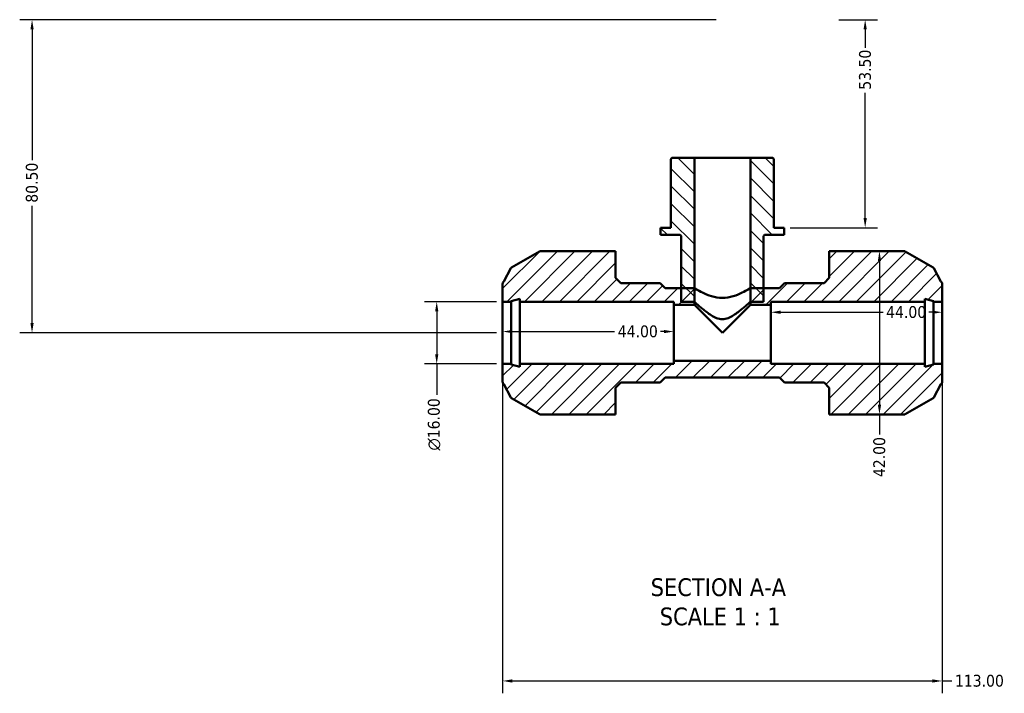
# Model space of a CAD drawing. Header units: millimetres. Extents: x 0 to 893, y -240 to 594.
# Tile 2 of 8: x 243 to 496, y -240 to -67. Entities that reach past the tile are written whole.
import ezdxf

# ---------------------------------------------------------------- set-up
doc = ezdxf.new("R2010")
doc.units = ezdxf.units.MM
for name, color, linetype, lineweight in [('Dimension (ANSI)', 7, 'Continuous', 25), ('Hatch (ANSI)', 7, 'Continuous', 18), ('Symbol (ANSI)', 7, 'Continuous', 25), ('Visible (ANSI)', 7, 'Continuous', 50)]:
    doc.layers.add(name, color=color, linetype=linetype, lineweight=lineweight)
doc.styles.add('Label Text (ANSI)', font='tahoma.ttf')
doc.styles.add('Note Text (ANSI)', font='tahoma.ttf')
doc.dimstyles.new('Default - mm (ANSI)', dxfattribs={"dimtxt": 3.048, "dimasz": 2.5, "dimexe": 3.175, "dimexo": 1.6002, "dimgap": 0.8, "dimtad": 0, "dimtoh": 1, "dimrnd": 1e-08, "dimzin": 4, "dimdsep": 46, "dimtxsty": 'Note Text (ANSI)', "dimcen": 0.09, "dimdle": 10, "dimclrd": 256, "dimclre": 256, "dimclrt": 256, "dimadec": 1, "dimazin": 1, "dimtfac": 1, "dimtofl": 0, "dimtmove": 0, "dimatfit": 3, "dimfxl": 1, "dimtolj": 1, "dimtzin": 4, "dimlwd": -1, "dimlwe": -1, "dimarcsym": 0})

# ---------------------------------------------------------------- blocks, each defined once
blk = doc.blocks.new('*D7')
at = {"layer": 'Defpoints', "color": 0, "transparency": 16777216}
for p in [(367.03, -139.24), (350.09, -155.24), (367.03, -155.24)]:
    blk.add_point(p, dxfattribs=at)
at = {"layer": 'Dimension (ANSI)', "transparency": 16777216}
for p, q in [((365.43, -139.24), (346.91, -139.24)), ((350.09, -141.74), (350.09, -152.74)), ((365.43, -155.24), (346.91, -155.24)), ((350.09, -155.24), (350.09, -163.17))]:
    blk.add_line(p, q, dxfattribs=at)
for points in [[(349.67, -141.74), (350.51, -141.74), (350.09, -139.24)], [(349.67, -152.74), (350.51, -152.74), (350.09, -155.24)]]:
    blk.add_solid(points, dxfattribs=at)
at = {"layer": 'Dimension (ANSI)', "transparency": 16777216, "insert": (347.8, -177.51), "char_height": 3.048, "attachment_point": 1, "rotation": 90, "style": 'Note Text (ANSI)'}
blk.add_mtext('\\A1;\\fAIGDT|b0|i0;\\H3.0480;\\ln\\fTahoma|b0|i0;\\H3.0480;16.00', dxfattribs=at)
blk = doc.blocks.new('*D8')
at = {"layer": 'Defpoints', "color": 0, "transparency": 16777216}
for p in [(367.03, -147.24), (411.03, -146.92), (411.03, -147.24)]:
    blk.add_point(p, dxfattribs=at)
at = {"layer": 'Dimension (ANSI)', "transparency": 16777216}
for p, q in [((369.53, -146.92), (395.84, -146.92)), ((408.53, -146.92), (407.61, -146.92))]:
    blk.add_line(p, q, dxfattribs=at)
for points in [[(369.53, -146.5), (369.53, -147.33), (367.03, -146.92)], [(408.53, -146.5), (408.53, -147.33), (411.03, -146.92)]]:
    blk.add_solid(points, dxfattribs=at)
at = {"layer": 'Dimension (ANSI)', "transparency": 16777216, "insert": (396.64, -145.33), "char_height": 3.048, "attachment_point": 1, "style": 'Note Text (ANSI)'}
blk.add_mtext('\\A1;44.00', dxfattribs=at)
blk = doc.blocks.new('*D9')
at = {"layer": 'Defpoints', "color": 0, "transparency": 16777216}
for p in [(480.03, -141.95), (436.03, -147.24), (480.03, -147.24)]:
    blk.add_point(p, dxfattribs=at)
at = {"layer": 'Dimension (ANSI)', "transparency": 16777216}
for p, q in [((438.53, -141.95), (464.84, -141.95)), ((477.53, -141.95), (476.61, -141.95))]:
    blk.add_line(p, q, dxfattribs=at)
for points in [[(438.53, -141.53), (438.53, -142.37), (436.03, -141.95)], [(477.53, -141.53), (477.53, -142.37), (480.03, -141.95)]]:
    blk.add_solid(points, dxfattribs=at)
at = {"layer": 'Dimension (ANSI)', "transparency": 16777216, "insert": (465.64, -140.36), "char_height": 3.048, "attachment_point": 1, "style": 'Note Text (ANSI)'}
blk.add_mtext('\\A1;44.00', dxfattribs=at)
blk = doc.blocks.new('*D10')
at = {"layer": 'Defpoints', "color": 0, "transparency": 16777216}
for p in [(463.92, -126.24), (463.92, -168.24), (463.92, -168.24)]:
    blk.add_point(p, dxfattribs=at)
at = {"layer": 'Dimension (ANSI)', "transparency": 16777216}
for p, q in [((463.92, -128.74), (463.92, -165.74)), ((463.92, -168.24), (463.92, -173.35))]:
    blk.add_line(p, q, dxfattribs=at)
for points in [[(463.51, -128.74), (464.34, -128.74), (463.92, -126.24)], [(463.51, -165.74), (464.34, -165.74), (463.92, -168.24)]]:
    blk.add_solid(points, dxfattribs=at)
at = {"layer": 'Dimension (ANSI)', "transparency": 16777216, "insert": (462.34, -184.33), "char_height": 3.048, "attachment_point": 1, "rotation": 90, "style": 'Note Text (ANSI)'}
blk.add_mtext('\\A1;42.00', dxfattribs=at)
blk = doc.blocks.new('*D11')
at = {"layer": 'Defpoints', "color": 0, "transparency": 16777216}
for p in [(451.88, -66.74), (439.4, -120.24), (460.25, -120.24)]:
    blk.add_point(p, dxfattribs=at)
at = {"layer": 'Dimension (ANSI)', "transparency": 16777216}
for p, q in [((453.48, -66.74), (463.43, -66.74)), ((460.25, -69.24), (460.25, -73.94)), ((460.25, -117.74), (460.25, -85.54)), ((441, -120.24), (463.43, -120.24))]:
    blk.add_line(p, q, dxfattribs=at)
for points in [[(459.84, -69.24), (460.67, -69.24), (460.25, -66.74)], [(459.84, -117.74), (460.67, -117.74), (460.25, -120.24)]]:
    blk.add_solid(points, dxfattribs=at)
at = {"layer": 'Dimension (ANSI)', "transparency": 16777216, "insert": (458.67, -84.74), "char_height": 3.048, "attachment_point": 1, "rotation": 90, "style": 'Note Text (ANSI)'}
blk.add_mtext('\\A1;53.50', dxfattribs=at)
blk = doc.blocks.new('*D12')
at = {"layer": 'Defpoints', "color": 0, "transparency": 16777216}
for p in [(423.53, -66.74), (246.03, -147.24), (367.03, -147.24)]:
    blk.add_point(p, dxfattribs=at)
at = {"layer": 'Dimension (ANSI)', "transparency": 16777216}
for p, q in [((421.93, -66.74), (242.86, -66.74)), ((246.03, -69.24), (246.03, -102.89)), ((246.03, -144.74), (246.03, -114.59)), ((365.43, -147.24), (242.86, -147.24))]:
    blk.add_line(p, q, dxfattribs=at)
for points in [[(245.62, -69.24), (246.45, -69.24), (246.03, -66.74)], [(245.62, -144.74), (246.45, -144.74), (246.03, -147.24)]]:
    blk.add_solid(points, dxfattribs=at)
at = {"layer": 'Dimension (ANSI)', "transparency": 16777216, "insert": (244.44, -113.79), "char_height": 3.048, "attachment_point": 1, "rotation": 90, "style": 'Note Text (ANSI)'}
blk.add_mtext('\\A1;80.50', dxfattribs=at)
blk = doc.blocks.new('*D13')
at = {"layer": 'Defpoints', "color": 0, "transparency": 16777216}
for p in [(367.03, -155.24), (480.03, -155.24), (480.03, -236.74)]:
    blk.add_point(p, dxfattribs=at)
at = {"layer": 'Dimension (ANSI)', "transparency": 16777216}
for p, q in [((367.03, -156.84), (367.03, -239.91)), ((480.03, -156.84), (480.03, -239.91)), ((369.53, -236.74), (477.53, -236.74)), ((480.03, -236.74), (482.53, -236.74))]:
    blk.add_line(p, q, dxfattribs=at)
for points in [[(369.53, -236.32), (369.53, -237.16), (367.03, -236.74)], [(477.53, -236.32), (477.53, -237.16), (480.03, -236.74)]]:
    blk.add_solid(points, dxfattribs=at)
at = {"layer": 'Dimension (ANSI)', "transparency": 16777216, "insert": (483.33, -235.15), "char_height": 3.048, "attachment_point": 1, "style": 'Note Text (ANSI)'}
blk.add_mtext('\\A1;113.00', dxfattribs=at)

msp = doc.modelspace()

# ---------------------------------------------------------------- hatches: boundary and pattern name
at = {"layer": 'Hatch (ANSI)'}
h = msp.add_hatch(dxfattribs=at)
h.set_pattern_fill('ANSI31', color=256, scale=25.4, angle=90.00021, style=0)
h.set_pattern_definition([(135.0002, (0, 0), (-2.245056, -2.245072), [])])
edge = h.paths.add_edge_path()
edge.add_ellipse((436.273, -102.719), major_axis=(0.48, 0), ratio=1, start_angle=0, end_angle=90)
edge.add_line((436.273, -102.239), (430.732, -102.239))
edge.add_line((430.732, -102.239), (430.732, -139.239))
edge.add_line((430.732, -139.239), (434.109, -139.239))
edge.add_line((434.109, -139.239), (434.109, -135.719))
edge.add_line((434.109, -135.719), (434.109, -122.519))
edge.add_ellipse((434.589, -122.519), major_axis=(-0.48, 0), ratio=1, start_angle=270, end_angle=360, ccw=False)
edge.add_line((434.589, -122.039), (439.397, -122.039))
edge.add_line((439.397, -122.039), (439.397, -120.239))
edge.add_line((439.397, -120.239), (436.753, -120.239))
edge.add_line((436.753, -120.239), (436.753, -102.719))
edge = h.paths.add_edge_path()
edge.add_ellipse((410.792, -102.719), major_axis=(0, 0.48), ratio=1, start_angle=0, end_angle=90)
edge.add_line((410.312, -102.719), (410.312, -120.239))
edge.add_line((410.312, -120.239), (407.668, -120.239))
edge.add_line((407.668, -120.239), (407.668, -122.039))
edge.add_line((407.668, -122.039), (412.476, -122.039))
edge.add_ellipse((412.476, -122.519), major_axis=(0, 0.48), ratio=1, start_angle=270, end_angle=360, ccw=False)
edge.add_line((412.956, -122.519), (412.956, -135.719))
edge.add_line((412.956, -135.719), (412.956, -139.239))
edge.add_line((412.956, -139.239), (416.332, -139.239))
edge.add_line((416.332, -139.239), (416.332, -102.239))
edge.add_line((416.332, -102.239), (410.792, -102.239))
h = msp.add_hatch(dxfattribs=at)
h.set_pattern_fill('ANSI31', color=256, scale=25.4, style=0)
h.set_pattern_definition([(45, (0, 0), (-2.245064, 2.245064), [])])
edge = h.paths.add_edge_path()
edge.add_line((396.072, -133.119), (396.072, -126.239))
edge.add_line((396.072, -126.239), (393.872, -126.239))
edge.add_line((393.872, -126.239), (376.744, -126.239))
edge.add_ellipse((376.744, -126.719), major_axis=(0, 0.48), ratio=1, start_angle=0, end_angle=30)
edge.add_line((376.504, -126.304), (369.352, -130.433))
edge.add_ellipse((369.592, -130.848), major_axis=(-0.24, 0.416), ratio=1, start_angle=0, end_angle=32.17907)
edge.add_line((369.168, -130.624), (367.381, -134.011))
edge.add_ellipse((367.832, -134.671), major_axis=(-0.451, 0.66), ratio=1, start_angle=0, end_angle=55.64185)
edge.add_line((367.032, -134.671), (367.032, -139.239))
edge.add_line((367.032, -139.239), (369.232, -139.239))
edge.add_line((369.232, -139.239), (369.232, -139.079))
edge.add_line((369.232, -139.079), (371.432, -138.49))
edge.add_line((371.432, -138.49), (371.432, -139.239))
edge.add_line((371.432, -139.239), (411.032, -139.239))
edge.add_line((411.032, -139.239), (411.032, -140.039))
edge.add_line((411.032, -140.039), (416.332, -140.039))
edge.add_line((416.332, -140.039), (416.332, -135.719))
edge.add_line((416.332, -135.719), (412.956, -135.719))
edge.add_line((412.956, -135.719), (408.832, -135.719))
edge.add_line((408.832, -135.719), (407.552, -134.439))
edge.add_line((407.552, -134.439), (397.392, -134.439))
edge.add_line((397.392, -134.439), (396.072, -133.119))
edge = h.paths.add_edge_path()
edge.add_line((450.992, -126.239), (450.992, -133.119))
edge.add_line((450.992, -133.119), (449.672, -134.439))
edge.add_line((449.672, -134.439), (439.512, -134.439))
edge.add_line((439.512, -134.439), (438.232, -135.719))
edge.add_line((438.232, -135.719), (434.109, -135.719))
edge.add_line((434.109, -135.719), (430.732, -135.719))
edge.add_line((430.732, -135.719), (430.732, -140.039))
edge.add_line((430.732, -140.039), (436.032, -140.039))
edge.add_line((436.032, -140.039), (436.032, -139.239))
edge.add_line((436.032, -139.239), (475.632, -139.239))
edge.add_line((475.632, -139.239), (475.632, -138.49))
edge.add_line((475.632, -138.49), (477.832, -139.079))
edge.add_line((477.832, -139.079), (477.832, -139.239))
edge.add_line((477.832, -139.239), (480.032, -139.239))
edge.add_line((480.032, -139.239), (480.032, -134.671))
edge.add_ellipse((479.232, -134.671), major_axis=(0.8, 0), ratio=1, start_angle=0, end_angle=55.64185)
edge.add_line((479.684, -134.011), (477.897, -130.624))
edge.add_ellipse((477.472, -130.848), major_axis=(0.425, 0.224), ratio=1, start_angle=0, end_angle=32.17907)
edge.add_line((477.712, -130.433), (470.561, -126.304))
edge.add_ellipse((470.321, -126.719), major_axis=(0.24, 0.416), ratio=1, start_angle=0, end_angle=30)
edge.add_line((470.321, -126.239), (453.192, -126.239))
edge.add_line((453.192, -126.239), (450.992, -126.239))
edge = h.paths.add_edge_path()
edge.add_line((450.992, -161.359), (450.992, -168.239))
edge.add_line((450.992, -168.239), (453.192, -168.239))
edge.add_line((453.192, -168.239), (470.321, -168.239))
edge.add_ellipse((470.321, -167.759), major_axis=(0, -0.48), ratio=1, start_angle=0, end_angle=30)
edge.add_line((470.561, -168.175), (477.712, -164.046))
edge.add_ellipse((477.472, -163.63), major_axis=(0.24, -0.416), ratio=1, start_angle=0, end_angle=32.17907)
edge.add_line((477.897, -163.854), (479.684, -160.468))
edge.add_ellipse((479.232, -159.808), major_axis=(0.451, -0.66), ratio=1, start_angle=0, end_angle=55.64185)
edge.add_line((480.032, -159.808), (480.032, -155.239))
edge.add_line((480.032, -155.239), (477.832, -155.239))
edge.add_line((477.832, -155.239), (477.832, -155.399))
edge.add_line((477.832, -155.399), (475.632, -155.989))
edge.add_line((475.632, -155.989), (475.632, -155.239))
edge.add_line((475.632, -155.239), (436.032, -155.239))
edge.add_line((436.032, -155.239), (436.032, -154.439))
edge.add_line((436.032, -154.439), (411.032, -154.439))
edge.add_line((411.032, -154.439), (411.032, -155.239))
edge.add_line((411.032, -155.239), (371.432, -155.239))
edge.add_line((371.432, -155.239), (371.432, -155.989))
edge.add_line((371.432, -155.989), (369.232, -155.399))
edge.add_line((369.232, -155.399), (369.232, -155.239))
edge.add_line((369.232, -155.239), (367.032, -155.239))
edge.add_line((367.032, -155.239), (367.032, -159.808))
edge.add_ellipse((367.832, -159.808), major_axis=(-0.8, 0), ratio=1, start_angle=0, end_angle=55.64185)
edge.add_line((367.381, -160.468), (369.168, -163.854))
edge.add_ellipse((369.592, -163.63), major_axis=(-0.425, -0.224), ratio=1, start_angle=0, end_angle=32.17907)
edge.add_line((369.352, -164.046), (376.504, -168.175))
edge.add_ellipse((376.744, -167.759), major_axis=(-0.24, -0.416), ratio=1, start_angle=0, end_angle=30)
edge.add_line((376.744, -168.239), (393.872, -168.239))
edge.add_line((393.872, -168.239), (396.072, -168.239))
edge.add_line((396.072, -168.239), (396.072, -161.359))
edge.add_line((396.072, -161.359), (397.392, -160.039))
edge.add_line((397.392, -160.039), (407.552, -160.039))
edge.add_line((407.552, -160.039), (408.832, -158.759))
edge.add_line((408.832, -158.759), (438.232, -158.759))
edge.add_line((438.232, -158.759), (439.512, -160.039))
edge.add_line((439.512, -160.039), (449.672, -160.039))
edge.add_line((449.672, -160.039), (450.992, -161.359))

# ---------------------------------------------------------------- linework, layer by layer
at = {"layer": 'Visible (ANSI)'}
for p, q in [((410.312, -102.719), (410.312, -120.239)), ((416.332, -102.239), (410.792, -102.239)), ((416.332, -139.239), (416.332, -102.239)), ((430.732, -102.239), (416.332, -102.239)), ((436.273, -102.239), (430.732, -102.239)), ((430.732, -102.239), (430.732, -139.239)), ((436.753, -120.239), (436.753, -102.719)), ((410.312, -120.239), (407.668, -120.239)), ((407.668, -120.239), (407.668, -122.039)), ((439.397, -120.239), (436.753, -120.239)), ((439.397, -122.039), (439.397, -120.239)), ((407.668, -122.039), (412.476, -122.039)), ((412.956, -122.519), (412.956, -139.239)), ((434.109, -139.239), (434.109, -122.519)), ((434.589, -122.039), (439.397, -122.039)), ((376.504, -126.304), (369.352, -130.433)), ((393.872, -126.239), (376.744, -126.239)), ((396.072, -126.239), (393.872, -126.239)), ((396.072, -133.119), (396.072, -126.239)), ((450.992, -126.239), (450.992, -133.119)), ((453.192, -126.239), (450.992, -126.239)), ((470.321, -126.239), (453.192, -126.239)), ((477.712, -130.433), (470.561, -126.304)), ((369.168, -130.624), (367.381, -134.011)), ((479.684, -134.011), (477.897, -130.624)), ((397.392, -134.439), (396.072, -133.119)), ((450.992, -133.119), (449.672, -134.439)), ((367.032, -134.671), (367.032, -139.239)), ((407.552, -134.439), (397.392, -134.439)), ((408.832, -135.719), (407.552, -134.439)), ((416.332, -135.719), (408.832, -135.719)), ((416.332, -140.039), (416.332, -135.719)), ((438.232, -135.719), (430.732, -135.719)), ((430.732, -135.719), (430.732, -140.039)), ((439.512, -134.439), (438.232, -135.719)), ((449.672, -134.439), (439.512, -134.439)), ((480.032, -139.239), (480.032, -134.671)), ((367.032, -139.239), (369.232, -139.239)), ((367.032, -155.239), (367.032, -139.239)), ((369.232, -139.079), (371.432, -138.49)), ((369.232, -139.239), (369.232, -139.079)), ((369.232, -155.239), (369.232, -139.239)), ((371.432, -138.49), (371.432, -139.239)), ((371.432, -139.239), (411.032, -139.239)), ((371.432, -155.239), (371.432, -139.239)), ((411.032, -139.239), (411.032, -140.039)), ((412.956, -139.239), (416.332, -139.239)), ((430.732, -139.239), (434.109, -139.239)), ((436.032, -140.039), (436.032, -139.239)), ((436.032, -139.239), (475.632, -139.239)), ((475.632, -139.239), (475.632, -138.49)), ((475.632, -138.49), (477.832, -139.079)), ((475.632, -155.239), (475.632, -139.239)), ((477.832, -139.079), (477.832, -139.239)), ((477.832, -139.239), (480.032, -139.239)), ((477.832, -155.239), (477.832, -139.239)), ((480.032, -155.239), (480.032, -139.239)), ((411.032, -140.039), (416.332, -140.039)), ((411.032, -154.439), (411.032, -140.039)), ((423.532, -147.239), (416.332, -140.039)), ((430.732, -140.039), (423.532, -147.239)), ((430.732, -140.039), (436.032, -140.039)), ((436.032, -154.439), (436.032, -140.039)), ((369.232, -155.239), (367.032, -155.239)), ((367.032, -155.239), (367.032, -159.808)), ((369.232, -155.399), (369.232, -155.239)), ((371.432, -155.989), (369.232, -155.399)), ((411.032, -155.239), (371.432, -155.239)), ((371.432, -155.239), (371.432, -155.989)), ((436.032, -154.439), (411.032, -154.439)), ((411.032, -154.439), (411.032, -155.239)), ((436.032, -155.239), (436.032, -154.439)), ((475.632, -155.239), (436.032, -155.239)), ((475.632, -155.989), (475.632, -155.239)), ((477.832, -155.399), (475.632, -155.989)), ((480.032, -155.239), (477.832, -155.239)), ((477.832, -155.239), (477.832, -155.399)), ((480.032, -159.808), (480.032, -155.239)), ((407.552, -160.039), (408.832, -158.759)), ((408.832, -158.759), (438.232, -158.759)), ((438.232, -158.759), (439.512, -160.039)), ((367.381, -160.468), (369.168, -163.854)), ((396.072, -161.359), (397.392, -160.039)), ((396.072, -168.239), (396.072, -161.359)), ((397.392, -160.039), (407.552, -160.039)), ((439.512, -160.039), (449.672, -160.039)), ((449.672, -160.039), (450.992, -161.359)), ((450.992, -161.359), (450.992, -168.239)), ((477.897, -163.854), (479.684, -160.468)), ((369.352, -164.046), (376.504, -168.175)), ((470.561, -168.175), (477.712, -164.046)), ((376.744, -168.239), (393.872, -168.239)), ((393.872, -168.239), (396.072, -168.239)), ((450.992, -168.239), (453.192, -168.239)), ((453.192, -168.239), (470.321, -168.239))]:
    msp.add_line(p, q, dxfattribs=at)
for centre, radius, start, end in [((410.792, -102.719), 0.48, 90, 180), ((436.273, -102.719), 0.48, 0, 90), ((412.476, -122.519), 0.48, 0, 90), ((434.589, -122.519), 0.48, 90, 180), ((376.744, -126.719), 0.48, 90, 120), ((470.321, -126.719), 0.48, 60, 90), ((369.592, -130.848), 0.48, 120, 152.17907), ((477.472, -130.848), 0.48, 27.82093, 60), ((367.832, -134.671), 0.8, 124.35815, 180), ((479.232, -134.671), 0.8, 0, 55.64185), ((367.832, -159.808), 0.8, 180, 235.64185), ((479.232, -159.808), 0.8, 304.35815, 0), ((369.592, -163.63), 0.48, 207.82093, 240), ((477.472, -163.63), 0.48, 300, 332.17907), ((376.744, -167.759), 0.48, 240, 270), ((470.321, -167.759), 0.48, 270, 300)]:
    msp.add_arc(centre, radius, start, end, dxfattribs=at)
for points, knots in [([(416.332, -135.719), (416.332, -135.719), (416.524, -135.842), (417.268, -136.284), (417.819, -136.599), (419.069, -137.214), (419.859, -137.562), (421.62, -138.084), (422.593, -138.247), (423.532, -138.247)], [3.3688148, 3.3688148, 3.3688148, 3.3688148, 3.6484357, 3.6484357, 3.9280566, 3.9280566, 4.2099049, 4.2099049, 4.4917531, 4.4917531, 4.4917531, 4.4917531]), ([(423.532, -138.247), (424.472, -138.247), (425.445, -138.084), (427.205, -137.562), (427.996, -137.214), (429.246, -136.599), (429.797, -136.284), (430.541, -135.842), (430.732, -135.719), (430.732, -135.719)], [0, 0, 0, 0, 0.2818482, 0.2818482, 0.5636965, 0.5636965, 0.8433174, 0.8433174, 1.1229383, 1.1229383, 1.1229383, 1.1229383]), ([(416.332, -139.239), (416.332, -139.239), (416.54, -139.428), (417.299, -140.099), (417.848, -140.579), (419.08, -141.596), (419.859, -142.218), (421.141, -143.024), (421.586, -143.269), (422.52, -143.634), (423.009, -143.752), (423.532, -143.752)], [3.6309256, 3.6309256, 3.6309256, 3.6309256, 3.9221997, 3.9221997, 4.2134737, 4.2134737, 4.5273539, 4.5273539, 4.684294, 4.684294, 4.8412341, 4.8412341, 4.8412341, 4.8412341]), ([(423.532, -143.752), (424.055, -143.752), (424.545, -143.634), (425.479, -143.269), (425.924, -143.024), (427.206, -142.218), (427.984, -141.596), (429.217, -140.579), (429.766, -140.099), (430.525, -139.428), (430.732, -139.239), (430.732, -139.239)], [0, 0, 0, 0, 0.1569401, 0.1569401, 0.3138802, 0.3138802, 0.6277604, 0.6277604, 0.9190345, 0.9190345, 1.2103085, 1.2103085, 1.2103085, 1.2103085])]:
    msp.add_open_spline(points, degree=3, knots=knots, dxfattribs=at)

# ---------------------------------------------------------------- texts
at = {"layer": 'Symbol (ANSI)', "char_height": 4.572, "attachment_point": 7, "style": 'Label Text (ANSI)'}
for s, insert in [('SECTION A-A', (405.108, -215.004)), ('SCALE 1 : 1', (407.427, -222.517))]:
    msp.add_mtext(s, dxfattribs=dict(at, insert=insert))

# ---------------------------------------------------------------- dimensions: what is measured, and where the dimension line sits
at = {"layer": 'Dimension (ANSI)'}
for base, p1, p2, angle, override, picture, middle in [((246.032, -147.239), (423.532, -66.739), (367.032, -147.239), 90, {"dimtoh": 0, "dimdec": 2, "dimtp": 0, "dimtm": 0, "dimtdec": 2, "dimatfit": 1}, '*D12', (246.032, -108.739)), ((460.254, -120.239), (451.882, -66.739), (439.397, -120.239), 270, {"dimtoh": 0, "dimdec": 2, "dimtp": 0, "dimtm": 0, "dimtdec": 2, "dimatfit": 1}, '*D11', (460.254, -79.739)), ((463.924, -168.239), (463.924, -126.239), (463.924, -168.239), 90, {"dimtoh": 0, "dimdec": 2, "dimse1": 1, "dimse2": 1, "dimtp": 0, "dimtm": 0, "dimtdec": 2, "dimatfit": 2}, '*D10', (463.924, -179.239)), ((480.032, -141.95), (436.032, -147.239), (480.032, -147.239), 180, {"dimtoh": 0, "dimdec": 2, "dimse1": 1, "dimse2": 1, "dimtp": 0, "dimtm": 0, "dimtdec": 2, "dimatfit": 1}, '*D9', (470.723, -141.95)), ((411.032, -146.917), (367.032, -147.239), (411.032, -147.239), 180, {"dimtoh": 0, "dimdec": 2, "dimse1": 1, "dimse2": 1, "dimtp": 0, "dimtm": 0, "dimtdec": 2, "dimatfit": 1}, '*D8', (401.723, -146.917)), ((480.032, -236.739), (367.032, -155.239), (480.032, -155.239), 180, {"dimtoh": 0, "dimdec": 2, "dimtp": 0, "dimtm": 0, "dimtdec": 2, "dimatfit": 2}, '*D13', (489.372, -236.739))]:
    dim = msp.add_linear_dim(base=base, p1=p1, p2=p2, angle=angle, dimstyle='Default - mm (ANSI)', override=override, dxfattribs=at)
    dim.commit()
    dim.dimension.update_dxf_attribs({"geometry": picture, "text_midpoint": middle, "dimtype": 160})
dim = msp.add_linear_dim(base=(350.088, -155.239), p1=(367.032, -139.239), p2=(367.032, -155.239), angle=90, text='\\fAIGDT|b0|i0;\\H3.0480;\\ln\\fTahoma|b0|i0;\\H3.0480;<>', dimstyle='Default - mm (ANSI)', override={"dimtoh": 0, "dimdec": 2, "dimtp": 0, "dimtm": 0, "dimtdec": 2, "dimatfit": 2}, dxfattribs=at)
dim.commit()
dim.dimension.update_dxf_attribs({"geometry": '*D7', "text_midpoint": (350.088, -170.739), "dimtype": 160})

doc.saveas('drawing.dxf')
